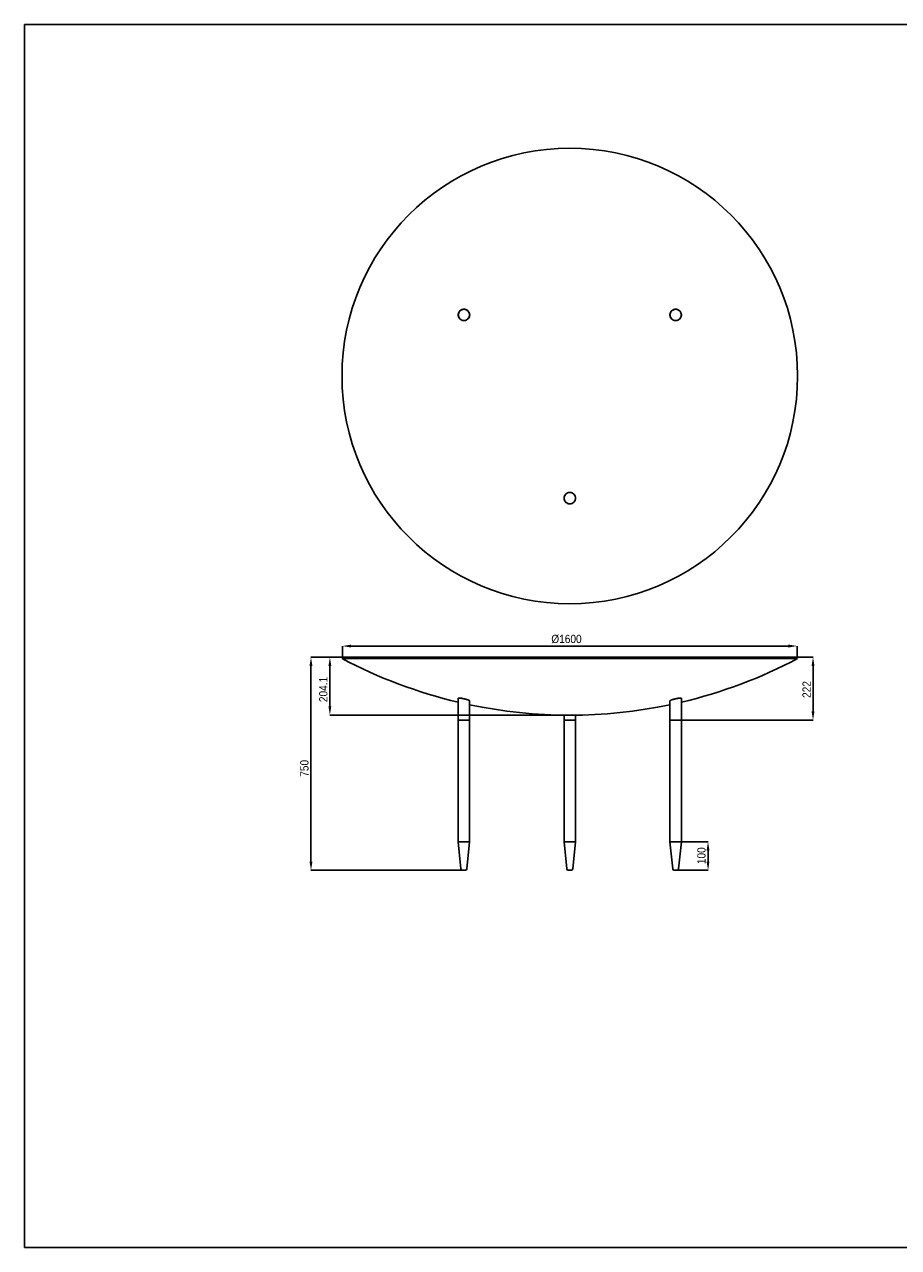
# Model space of a CAD drawing. Header units: millimetres. Extents: x 4929 to 11079, y 8 to 4313.
# Tile 1 of 2: x 4929 to 8004, y 8 to 4313. Entities that reach past the tile are written whole.
import ezdxf

# ---------------------------------------------------------------- set-up
doc = ezdxf.new("R2010")
doc.units = ezdxf.units.MM
doc.header["$LTSCALE"] = 11
doc.header["$PDSIZE"] = -1
doc.linetypes.add('SLD-Solido', pattern=[0])
doc.layers.add('QUOTE', color=1, linetype='SLD-Solido')
doc.layers.add('SCHIZZI', color=9, linetype='Continuous')
doc.styles.add('SLDTEXTSTYLE0', font='GOTHIC.TTF', dxfattribs={"width": 0.913})
doc.dimstyles.new('SLDDIMSTYLE0', dxfattribs={"dimtxt": 29.104167, "dimasz": 30.8, "dimexe": 0, "dimexo": 0.0625, "dimgap": 7.276042, "dimtad": 1, "dimdec": 1, "dimrnd": 1e-09, "dimzin": 12, "dimdsep": 46, "dimtxsty": 'SLDTEXTSTYLE0', "dimsah": 1, "dimcen": 0.09, "dimadec": 0, "dimazin": 3, "dimtfac": 1, "dimtdec": 1, "dimtofl": 0, "dimtmove": 0, "dimatfit": 3, "dimfxl": 1, "dimfrac": 2, "dimtolj": 1, "dimtzin": 12, "dimarcsym": 0})

# ---------------------------------------------------------------- blocks, each defined once
blk = doc.blocks.new('_D')
at = {"layer": 'Defpoints', "color": 0, "transparency": 16777216}
for p in [(7239.9, 1436.3), (7333.9, 1436.3), (7225.4, 1336.3)]:
    blk.add_point(p, dxfattribs=at)
at = {"layer": 'QUOTE', "color": 0, "lineweight": -2, "transparency": 16777216}
for p, q in [((7240, 1436.3), (7333.9, 1436.3)), ((7333.9, 1367.1), (7333.9, 1405.5)), ((7225.5, 1336.3), (7333.9, 1336.3))]:
    blk.add_line(p, q, dxfattribs=at)
at = {"layer": 'QUOTE', "color": 0, "transparency": 16777216}
for points in [[(7328.7, 1405.5), (7339, 1405.5), (7333.9, 1436.3)], [(7328.7, 1367.1), (7339, 1367.1), (7333.9, 1336.3)]]:
    blk.add_solid(points, dxfattribs=at)
at = {"layer": 'QUOTE', "color": 0, "transparency": 16777216, "insert": (7296, 1387.5), "char_height": 29.1, "attachment_point": 2, "rotation": 90, "style": 'SLDTEXTSTYLE0'}
blk.add_mtext('\\A1;100', dxfattribs=at)
blk = doc.blocks.new('_D_1')
at = {"layer": 'Defpoints', "color": 0, "transparency": 16777216}
for p in [(6047.5, 2086.3), (5937, 1336.3), (6469.7, 1336.3)]:
    blk.add_point(p, dxfattribs=at)
at = {"layer": 'QUOTE', "color": 0, "lineweight": -2, "transparency": 16777216}
for p, q in [((6047.5, 2086.3), (5937, 2086.3)), ((5937, 2055.5), (5937, 1367.1)), ((6469.6, 1336.3), (5937, 1336.3))]:
    blk.add_line(p, q, dxfattribs=at)
at = {"layer": 'QUOTE', "color": 0, "transparency": 16777216}
for points in [[(5931.9, 2055.5), (5942.2, 2055.5), (5937, 2086.3)], [(5931.9, 1367.1), (5942.2, 1367.1), (5937, 1336.3)]]:
    blk.add_solid(points, dxfattribs=at)
at = {"layer": 'QUOTE', "color": 0, "transparency": 16777216, "insert": (5899.2, 1695.2), "char_height": 29.1, "attachment_point": 2, "rotation": 90, "style": 'SLDTEXTSTYLE0'}
blk.add_mtext('\\A1;750', dxfattribs=at)
blk = doc.blocks.new('_D_2')
at = {"layer": 'Defpoints', "color": 0, "transparency": 16777216}
for p in [(7647.5, 2125.5), (6047.5, 2086.3), (7647.5, 2086.3)]:
    blk.add_point(p, dxfattribs=at)
at = {"layer": 'QUOTE', "color": 0, "lineweight": -2, "transparency": 16777216}
for p, q in [((6047.5, 2086.3), (6047.5, 2125.5)), ((6078.3, 2125.5), (7616.7, 2125.5)), ((7647.5, 2086.3), (7647.5, 2125.5))]:
    blk.add_line(p, q, dxfattribs=at)
at = {"layer": 'QUOTE', "color": 0, "transparency": 16777216}
for points in [[(6078.3, 2130.6), (6078.3, 2120.3), (6047.5, 2125.5)], [(7616.7, 2130.6), (7616.7, 2120.3), (7647.5, 2125.5)]]:
    blk.add_solid(points, dxfattribs=at)
at = {"layer": 'QUOTE', "color": 0, "transparency": 16777216, "insert": (6835.9, 2165.1), "char_height": 29.104, "attachment_point": 2, "style": 'SLDTEXTSTYLE0'}
blk.add_mtext('\\A1;%%c1600', dxfattribs=at)
blk = doc.blocks.new('_D_3')
at = {"layer": 'Defpoints', "color": 0, "transparency": 16777216}
for p in [(7647.5, 2086.3), (7239.9, 1864.3), (7703.2, 1864.3)]:
    blk.add_point(p, dxfattribs=at)
at = {"layer": 'QUOTE', "color": 0, "lineweight": -2, "transparency": 16777216}
for p, q in [((7647.6, 2086.3), (7703.2, 2086.3)), ((7703.2, 2055.5), (7703.2, 1895.1)), ((7240, 1864.3), (7703.2, 1864.3))]:
    blk.add_line(p, q, dxfattribs=at)
at = {"layer": 'QUOTE', "color": 0, "transparency": 16777216}
for points in [[(7698.1, 2055.5), (7708.4, 2055.5), (7703.2, 2086.3)], [(7698.1, 1895.1), (7708.4, 1895.1), (7703.2, 1864.3)]]:
    blk.add_solid(points, dxfattribs=at)
at = {"layer": 'QUOTE', "color": 0, "transparency": 16777216, "insert": (7666.1, 1972.6), "char_height": 29.1, "attachment_point": 2, "rotation": 90, "style": 'SLDTEXTSTYLE0'}
blk.add_mtext('\\A1;222', dxfattribs=at)
blk = doc.blocks.new('_D_4')
at = {"layer": 'Defpoints', "color": 0, "transparency": 16777216}
for p in [(6003.5, 2086.3), (6047.5, 2086.3), (6847.5, 1882.2)]:
    blk.add_point(p, dxfattribs=at)
at = {"layer": 'QUOTE', "color": 0, "lineweight": -2, "transparency": 16777216}
for p, q in [((6047.5, 2086.3), (6003.5, 2086.3)), ((6003.5, 1913), (6003.5, 2055.5)), ((6847.5, 1882.2), (6003.5, 1882.2))]:
    blk.add_line(p, q, dxfattribs=at)
at = {"layer": 'QUOTE', "color": 0, "transparency": 16777216}
for points in [[(5998.4, 2055.5), (6008.6, 2055.5), (6003.5, 2086.3)], [(5998.4, 1913), (6008.6, 1913), (6003.5, 1882.2)]]:
    blk.add_solid(points, dxfattribs=at)
at = {"layer": 'QUOTE', "color": 0, "transparency": 16777216, "insert": (5965.7, 1972.6), "char_height": 29.1, "attachment_point": 2, "rotation": 90, "style": 'SLDTEXTSTYLE0'}
blk.add_mtext('\\A1;204.1', dxfattribs=at)

msp = doc.modelspace()

# ---------------------------------------------------------------- linework, layer by layer
for p, q in [((6047.53, 2084.27), (6046.13, 2081.61)), ((7648.94, 2081.61), (6046.13, 2081.61)), ((6047.53, 2086.27), (6047.53, 2084.27)), ((6047.53, 2086.27), (7647.53, 2086.27)), ((6047.53, 2084.27), (7647.53, 2084.27)), ((7647.53, 2084.27), (7647.53, 2086.27)), ((7648.94, 2081.61), (7647.53, 2084.27)), ((6455.14, 1941.74), (6455.14, 1864.27)), ((7239.92, 1864.27), (7239.92, 1941.74)), ((6495.14, 1864.27), (6495.14, 1932.74)), ((7199.92, 1932.74), (7199.92, 1864.27)), ((6455.14, 1864.27), (6455.14, 1436.27)), ((6495.14, 1864.27), (6455.14, 1864.27)), ((6495.14, 1436.27), (6495.14, 1864.27)), ((6827.53, 1882.27), (6827.53, 1864.27)), ((6827.53, 1864.27), (6827.53, 1436.27)), ((6867.53, 1864.27), (6827.53, 1864.27)), ((6867.53, 1864.27), (6867.53, 1882.27)), ((6867.53, 1436.27), (6867.53, 1864.27)), ((7199.92, 1864.27), (7199.92, 1436.27)), ((7239.92, 1864.27), (7199.92, 1864.27)), ((7239.92, 1436.27), (7239.92, 1864.27)), ((6455.14, 1436.27), (6464.69, 1340.77)), ((6495.14, 1436.27), (6455.14, 1436.27)), ((6485.59, 1340.77), (6495.14, 1436.27)), ((6827.53, 1436.27), (6837.08, 1340.77)), ((6867.53, 1436.27), (6827.53, 1436.27)), ((6857.98, 1340.77), (6867.53, 1436.27)), ((7199.92, 1436.27), (7209.47, 1340.77)), ((7239.92, 1436.27), (7199.92, 1436.27)), ((7230.37, 1340.77), (7239.92, 1436.27)), ((6480.62, 1336.27), (6469.67, 1336.27)), ((6853.01, 1336.27), (6842.06, 1336.27)), ((7225.4, 1336.27), (7214.45, 1336.27))]:
    msp.add_line(p, q)
for centre, radius in [((6847.53, 3076.02), 801.41), ((6475.14, 3291.02), 20), ((7219.92, 3291.02), 20), ((6847.53, 2646.02), 20)]:
    msp.add_circle(centre, radius)
for centre, radius, start, end in [((6847.53, 3591.89), 1709.73, 242.0479, 256.73207), ((6847.53, 3591.89), 1709.73, 283.26793, 297.9521), ((6847.53, 3591.89), 1709.73, 258.10555, 281.89445), ((6469.67, 1341.27), 5, 185.71059, 270), ((6480.62, 1341.27), 5, 270, 354.28941), ((6842.06, 1341.27), 5, 185.71059, 270), ((6853.01, 1341.27), 5, 270, 354.28941), ((7214.45, 1341.27), 5, 185.71059, 270), ((7225.4, 1341.27), 5, 270, 354.28941)]:
    msp.add_arc(centre, radius, start, end)
for points, knots in [([(6489.71, 3277.02), (6489.21, 3276.54), (6487.91, 3275.27), (6486.06, 3273.98), (6484.23, 3272.96), (6481.83, 3271.86), (6479.12, 3271.12), (6475.81, 3270.78), (6473.56, 3270.83), (6470.77, 3271.24), (6468.56, 3271.86), (6466.45, 3272.76), (6464.92, 3273.57), (6463.46, 3274.51), (6462.08, 3275.58), (6460.78, 3276.78), (6459.59, 3278.09), (6458.53, 3279.49), (6457.59, 3280.97), (6456.77, 3282.56), (6455.88, 3284.73), (6455.29, 3287.01), (6454.99, 3289.33), (6454.92, 3291.08), (6455.02, 3293.37), (6455.42, 3295.64), (6456.09, 3297.81), (6456.93, 3299.89), (6458.02, 3301.85), (6459.34, 3303.64), (6460.78, 3305.3), (6462.42, 3306.78), (6464.21, 3308.04), (6466.11, 3309.15), (6468.13, 3310.02), (6470.37, 3310.68), (6472.69, 3311.14), (6474.92, 3311.27), (6477.58, 3311.12), (6479.68, 3310.76), (6481.86, 3310.1), (6483.46, 3309.46), (6485, 3308.68), (6486.48, 3307.77), (6487.9, 3306.72), (6489.21, 3305.55), (6490.42, 3304.28), (6491.51, 3302.91), (6492.49, 3301.42), (6493.61, 3299.35), (6494.45, 3297.14), (6495, 3294.86), (6495.26, 3293.12), (6495.36, 3291.38), (6495.32, 3289.67), (6495.13, 3287.94), (6494.8, 3286.25), (6494.01, 3283.54), (6492.74, 3280.9), (6491.02, 3278.47), (6490.14, 3277.51), (6489.71, 3277.02)], [0, 0, 0, 0, 0.0161511, 0.0423962, 0.0523708, 0.0652993, 0.104621, 0.1178136, 0.1444535, 0.1580401, 0.1852802, 0.1990991, 0.213111, 0.2269135, 0.2408112, 0.2550106, 0.269315, 0.2831139, 0.2970112, 0.3112226, 0.3255446, 0.3527539, 0.3665773, 0.3806174, 0.3937659, 0.4203432, 0.433934, 0.4467217, 0.4725996, 0.4857188, 0.4983533, 0.5239109, 0.5368593, 0.5496103, 0.5753953, 0.5884527, 0.6047904, 0.631308, 0.6413753, 0.6683884, 0.6820906, 0.6959823, 0.7097309, 0.723673, 0.7377132, 0.7519556, 0.7657869, 0.7797158, 0.7939562, 0.8083059, 0.8357298, 0.8496612, 0.8638101, 0.8770916, 0.8904707, 0.9039641, 0.9176945, 0.9305805, 0.9698107, 0.9848307, 1, 1, 1, 1]), ([(7205.36, 3277.02), (7204.64, 3277.85), (7203.19, 3279.51), (7201.57, 3282.4), (7200.4, 3285.5), (7199.76, 3288.75), (7199.68, 3291.5), (7199.88, 3293.68), (7200.3, 3296.12), (7201.17, 3298.78), (7202.46, 3301.24), (7203.54, 3302.88), (7204.59, 3304.2), (7205.75, 3305.45), (7207.03, 3306.6), (7208.4, 3307.64), (7209.86, 3308.57), (7211.42, 3309.37), (7213.04, 3310.04), (7214.71, 3310.56), (7216.42, 3310.94), (7218.18, 3311.17), (7219.96, 3311.25), (7221.72, 3311.17), (7223.45, 3310.94), (7225.19, 3310.55), (7226.87, 3310.02), (7228.48, 3309.35), (7230.01, 3308.55), (7231.49, 3307.62), (7233.53, 3306.06), (7235.53, 3304), (7237.43, 3301.24), (7238.79, 3298.48), (7239.75, 3295.32), (7240.19, 3292.04), (7240.08, 3288.46), (7239.37, 3285.22), (7238.35, 3282.65), (7237.44, 3280.92), (7236.54, 3279.5), (7235.52, 3278.15), (7234.38, 3276.88), (7233.13, 3275.71), (7231.79, 3274.64), (7230.34, 3273.68), (7228.81, 3272.85), (7227.21, 3272.15), (7225.55, 3271.6), (7223.83, 3271.18), (7222.08, 3270.91), (7220.32, 3270.8), (7218.57, 3270.84), (7216.79, 3271.04), (7215.06, 3271.39), (7213.38, 3271.89), (7211.76, 3272.52), (7210.18, 3273.3), (7208.75, 3274.17), (7207.09, 3275.36), (7206.05, 3276.36), (7205.36, 3277.02)], [0, 0, 0, 0, 0.0253795, 0.0512157, 0.0765945, 0.1024264, 0.127912, 0.1408185, 0.1538584, 0.1864639, 0.2064296, 0.2198155, 0.2332912, 0.2469044, 0.2607048, 0.274399, 0.2882844, 0.3022667, 0.3164483, 0.3302859, 0.3442206, 0.358464, 0.3728156, 0.3865041, 0.4003969, 0.4143947, 0.42861, 0.4419704, 0.4554289, 0.4690419, 0.4828683, 0.5153679, 0.5353152, 0.5607389, 0.5866219, 0.6120041, 0.6378272, 0.6701574, 0.6899553, 0.7032165, 0.7165893, 0.7300518, 0.7437215, 0.7573746, 0.7711205, 0.7850094, 0.7990937, 0.8129185, 0.8268393, 0.8410648, 0.8553966, 0.8691582, 0.8830183, 0.8971939, 0.9114806, 0.9249685, 0.9385554, 0.9522982, 0.9662565, 0.9777966, 1, 1, 1, 1]), ([(6834.19, 2661.19), (6834.72, 2661.63), (6836.1, 2662.77), (6838.03, 2663.9), (6840.07, 2664.82), (6842.18, 2665.57), (6844.39, 2666.03), (6846.48, 2666.21), (6849.12, 2666.26), (6851.88, 2665.85), (6855.02, 2664.84), (6857.01, 2663.92), (6858.99, 2662.69), (6860.86, 2661.28), (6862.43, 2659.73), (6864.09, 2657.68), (6865.21, 2655.91), (6866.17, 2653.88), (6866.96, 2651.75), (6867.49, 2649.52), (6867.72, 2647.23), (6867.75, 2645.5), (6867.63, 2643.76), (6867.36, 2642.04), (6866.94, 2640.32), (6866.37, 2638.64), (6865.65, 2637.03), (6864.8, 2635.49), (6863.81, 2634.01), (6862.34, 2632.19), (6860.63, 2630.57), (6858.75, 2629.19), (6856.77, 2627.99), (6854.66, 2627.06), (6852.47, 2626.41), (6850.67, 2626.04), (6848.3, 2625.78), (6846.06, 2625.83), (6844, 2626.12), (6841.98, 2626.55), (6839.9, 2627.26), (6837.93, 2628.22), (6835.57, 2629.63), (6833.44, 2631.42), (6831.29, 2633.92), (6830.05, 2635.79), (6828.81, 2638.3), (6828.06, 2640.46), (6827.59, 2642.69), (6827.37, 2644.4), (6827.31, 2646.13), (6827.39, 2647.87), (6827.63, 2649.61), (6828.02, 2651.33), (6828.55, 2653), (6829.23, 2654.62), (6830.05, 2656.2), (6830.91, 2657.54), (6831.98, 2658.95), (6833.03, 2660.13), (6833.9, 2660.92), (6834.19, 2661.19)], [0, 0, 0, 0, 0.016112, 0.0422751, 0.0522163, 0.0683327, 0.0945236, 0.1044812, 0.117185, 0.155847, 0.1684987, 0.1940876, 0.2070493, 0.2231031, 0.249162, 0.2590557, 0.2855353, 0.298965, 0.312578, 0.3398595, 0.3536997, 0.3677337, 0.3815441, 0.39545, 0.4096585, 0.4239724, 0.4377622, 0.4517555, 0.4658531, 0.4801667, 0.5073312, 0.5211319, 0.5351492, 0.5614688, 0.574801, 0.5883658, 0.6043154, 0.6302329, 0.6400847, 0.6527188, 0.6782751, 0.6912224, 0.7039876, 0.7428069, 0.7559005, 0.7823403, 0.7958244, 0.8228831, 0.8366088, 0.8505246, 0.8642856, 0.8782407, 0.8922943, 0.9065507, 0.9203778, 0.9343028, 0.9485397, 0.9628863, 0.9721125, 0.9906647, 1, 1, 1, 1]), ([(6455.14, 1941.43), (6455.1, 1941.47), (6454.94, 1941.61), (6454.93, 1941.8), (6455.02, 1942.08), (6455.42, 1942.28), (6456.09, 1942.41), (6456.93, 1942.5), (6458.02, 1942.51), (6459.33, 1942.44), (6460.78, 1942.33), (6462.41, 1942.16), (6464.21, 1941.92), (6466.1, 1941.63), (6468.12, 1941.29), (6470.23, 1940.9), (6472.41, 1940.46), (6474.64, 1939.98), (6476.87, 1939.47), (6479.12, 1938.92), (6481.33, 1938.35), (6483.46, 1937.76), (6485.52, 1937.16), (6487.46, 1936.55), (6489.21, 1935.96), (6490.42, 1935.52), (6491.51, 1935.1), (6492.49, 1934.69), (6493.34, 1934.29), (6494.27, 1933.81), (6494.92, 1933.36), (6495.25, 1932.99), (6495.4, 1932.68), (6495.24, 1932.51), (6495.14, 1932.41)], [0, 0, 0, 0, 0.0110314, 0.0370658, 0.0613305, 0.1107286, 0.1359298, 0.1595104, 0.2074925, 0.2319537, 0.255257, 0.3026454, 0.3267828, 0.3503051, 0.3981153, 0.4224518, 0.4465854, 0.495629, 0.5205882, 0.545484, 0.5960851, 0.6218443, 0.6473383, 0.69918, 0.7255895, 0.7512367, 0.7770649, 0.8034706, 0.830079, 0.8553387, 0.9067614, 0.9329974, 0.9575071, 1, 1, 1, 1]), ([(7199.92, 1932.4), (7199.9, 1932.41), (7199.66, 1932.51), (7199.7, 1932.82), (7200.08, 1933.33), (7201.07, 1933.97), (7202.55, 1934.69), (7204.54, 1935.5), (7206.98, 1936.36), (7209.84, 1937.26), (7213.01, 1938.16), (7216.43, 1939.05), (7219.94, 1939.88), (7223.48, 1940.64), (7226.87, 1941.28), (7230.06, 1941.81), (7232.88, 1942.19), (7235.33, 1942.43), (7237.3, 1942.52), (7238.79, 1942.46), (7239.76, 1942.27), (7240.16, 1941.93), (7240.19, 1941.63), (7239.95, 1941.42), (7239.92, 1941.4)], [0, 0, 0, 0, 0.0054852, 0.0523413, 0.100499, 0.148434, 0.1976785, 0.2471106, 0.2979032, 0.3486504, 0.4008364, 0.4521191, 0.5049173, 0.5556508, 0.6079368, 0.6572656, 0.7081194, 0.755871, 0.8050698, 0.8518003, 0.8998927, 0.9465567, 0.9945283, 1, 1, 1, 1])]:
    msp.add_open_spline(points, degree=3, knots=knots)
at = {"layer": 'QUOTE', "color": 7, "true_color": 0xffffff}
msp.add_line((4929.03, 4313.34), (11078.73, 4313.34), dxfattribs=at)
at = {"layer": 'SCHIZZI', "color": 7, "true_color": 0xffffff}
for p, q in [((4929.03, 4313.34), (4929.03, 8.34)), ((4929.03, 8.34), (11079.03, 8.34))]:
    msp.add_line(p, q, dxfattribs=at)

# ---------------------------------------------------------------- dimensions: what is measured, and where the dimension line sits
at = {"layer": 'QUOTE'}
dim = msp.add_linear_dim(base=(7647.53, 2125.47), p1=(6047.53, 2086.27), p2=(7647.53, 2086.27), angle=0, text='%%c<>', dimstyle='SLDDIMSTYLE0', dxfattribs=at)
dim.commit()
dim.dimension.update_dxf_attribs({"geometry": '_D_2', "text_midpoint": (6835.93, 2125.47), "dimtype": 160})
for base, p1, p2, picture, middle in [((5937.02, 1336.27), (6047.53, 2086.27), (6469.67, 1336.27), '_D_1', (5937.02, 1695.17)), ((6003.51, 2086.27), (6847.53, 1882.16), (6047.53, 2086.27), '_D_4', (6003.51, 1972.62)), ((7703.24, 1864.27), (7647.53, 2086.27), (7239.92, 1864.27), '_D_3', (7703.24, 1972.62)), ((7333.86, 1436.27), (7225.4, 1336.27), (7239.92, 1436.27), '_D', (7333.86, 1387.47))]:
    dim = msp.add_linear_dim(base=base, p1=p1, p2=p2, angle=90, dimstyle='SLDDIMSTYLE0', dxfattribs=at)
    dim.commit()
    dim.dimension.update_dxf_attribs({"geometry": picture, "text_midpoint": middle, "dimtype": 160})

doc.saveas('drawing.dxf')
